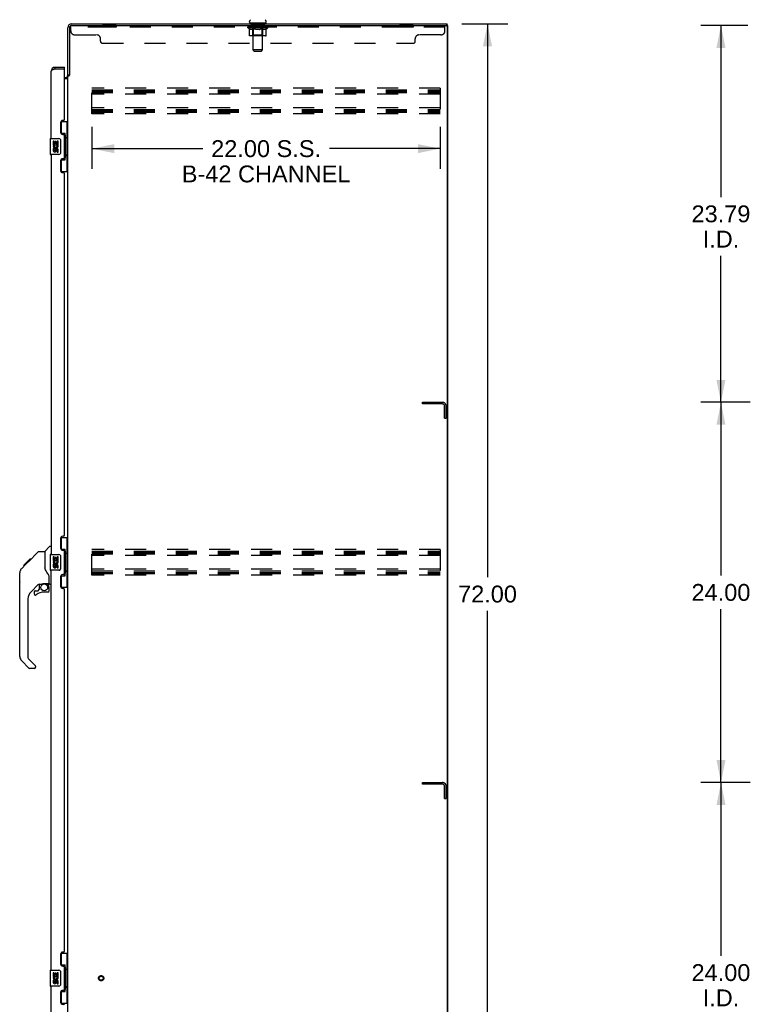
# Model space of a CAD drawing. Header units: inches. Extents: x 0 to 241, y 0 to 156.
# Tile 18 of 21: x 120 to 166, y 52 to 114. Entities that reach past the tile are written whole.
import ezdxf

# ---------------------------------------------------------------- set-up
doc = ezdxf.new("R2010")
doc.units = ezdxf.units.IN
doc.header["$LTSCALE"] = 13.26
doc.header["$MEASUREMENT"] = 0
doc.linetypes.add('HIDDEN', pattern=[0.2, 0.1, -0.1])
doc.layers.get('0').update_dxf_attribs({"linetype": 'CONTINUOUS'})
for name, color, linetype in [('02___PRT_ALL_AXES', 7, 'CONTINUOUS'), ('DEFAULT_2', 8, 'HIDDEN'), ('DIMENSIONS', 7, 'CONTINUOUS')]:
    doc.layers.add(name, color=color, linetype=linetype)
doc.styles.get("Standard").update_dxf_attribs({"font": 'arial.ttf'})
doc.dimstyles.new('DIMSTYLE_1', dxfattribs={"dimtxt": 1.063636, "dimasz": 1.418182, "dimexe": 0.09, "dimexo": 0.07, "dimgap": 0.0375, "dimtad": 0, "dimtih": 1, "dimtoh": 1, "dimzin": 4, "dimdsep": 46, "dimtxsty": 'Standard', "dimblk": '_FILLED', "dimblk1": '_FILLED', "dimblk2": '_FILLED', "dimcen": 0.09, "dimazin": 1, "dimtfac": 1, "dimtdec": 3, "dimtofl": 0, "dimtmove": 0, "dimatfit": 3, "dimldrblk": '_FILLED', "dimfxl": 1, "dimtolj": 1, "dimtzin": 4, "dimarcsym": 0})

# ---------------------------------------------------------------- blocks, each defined once
blk = doc.blocks.new('_FILLED')
at = {"color": 0, "linetype": 'ByBlock'}
blk.add_solid([(0, 0), (-1, 0.2), (-1, -0.2)], dxfattribs=at)
blk = doc.blocks.new('*D2')
at = {"layer": 'DIMENSIONS', "color": 2, "linetype": 'Continuous'}
for p, q in [((147.774, 113.982), (150.671, 113.982)), ((149.395, 113.982), (149.395, 79.045)), ((149.395, 41.982), (149.395, 76.918)), ((147.774, 41.982), (150.671, 41.982))]:
    blk.add_line(p, q, dxfattribs=at)
at = {"layer": 'DIMENSIONS', "color": 2, "linetype": 'Continuous', "xscale": 1.4181818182, "yscale": 1.4181818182, "zscale": 1.4181818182}
for p, rotation in [((149.395, 113.982), 90), ((149.395, 41.982), 270)]:
    blk.add_blockref('_FILLED', p, dxfattribs=dict(at, rotation=rotation))
at = {"layer": 'DIMENSIONS', "color": 2, "linetype": 'Continuous', "insert": (149.395, 78.514), "char_height": 1.0636, "width": 3.7168, "attachment_point": 2, "line_spacing_factor": 0.9}
blk.add_mtext('72.00', dxfattribs=at)
blk = doc.blocks.new('*D3')
at = {"layer": 'DIMENSIONS', "color": 2, "linetype": 'Continuous'}
for p, q in [((124.416, 107.482), (124.416, 104.822)), ((146.416, 107.482), (146.416, 104.822)), ((124.416, 106.098), (131.421, 106.098)), ((146.416, 106.098), (139.412, 106.098))]:
    blk.add_line(p, q, dxfattribs=at)
at = {"layer": 'DIMENSIONS', "color": 2, "linetype": 'Continuous', "xscale": 1.4181818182, "yscale": 1.4181818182, "zscale": 1.4181818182, "rotation": 180}
blk.add_blockref('_FILLED', (124.416, 106.098), dxfattribs=at)
at = {"layer": 'DIMENSIONS', "color": 2, "linetype": 'Continuous', "xscale": 1.4181818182, "yscale": 1.4181818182, "zscale": 1.4181818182}
blk.add_blockref('_FILLED', (146.416, 106.098), dxfattribs=at)
at = {"layer": 'DIMENSIONS', "color": 2, "linetype": 'Continuous', "insert": (135.416, 106.63), "char_height": 1.06364, "width": 10.63636, "attachment_point": 2, "line_spacing_factor": 0.9}
blk.add_mtext('22.00 S.S.\\PB-42 CHANNEL', dxfattribs=at)
blk = doc.blocks.new('*D8')
at = {"layer": 'DIMENSIONS', "color": 2, "linetype": 'Continuous'}
for p, q in [((165.982, 66.086), (162.859, 66.086)), ((164.136, 66.086), (164.136, 55.149)), ((164.136, 42.086), (164.136, 51.427)), ((165.836, 42.086), (162.859, 42.086))]:
    blk.add_line(p, q, dxfattribs=at)
at = {"layer": 'DIMENSIONS', "color": 2, "linetype": 'Continuous', "xscale": 1.4181818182, "yscale": 1.4181818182, "zscale": 1.4181818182}
for p, rotation in [((164.136, 66.086), 90), ((164.136, 42.086), 270)]:
    blk.add_blockref('_FILLED', p, dxfattribs=dict(at, rotation=rotation))
at = {"layer": 'DIMENSIONS', "color": 2, "linetype": 'Continuous', "insert": (164.136, 54.618), "char_height": 1.0636, "width": 3.7168, "attachment_point": 2, "line_spacing_factor": 0.9}
blk.add_mtext('24.00\\PI.D.', dxfattribs=at)
blk = doc.blocks.new('*D9')
at = {"layer": 'DIMENSIONS', "color": 2, "linetype": 'Continuous'}
for p, q in [((165.982, 90.086), (162.859, 90.086)), ((164.136, 90.086), (164.136, 79.149)), ((164.136, 66.086), (164.136, 77.022)), ((165.982, 66.086), (162.859, 66.086))]:
    blk.add_line(p, q, dxfattribs=at)
at = {"layer": 'DIMENSIONS', "color": 2, "linetype": 'Continuous', "xscale": 1.4181818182, "yscale": 1.4181818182, "zscale": 1.4181818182}
for p, rotation in [((164.136, 90.086), 90), ((164.136, 66.086), 270)]:
    blk.add_blockref('_FILLED', p, dxfattribs=dict(at, rotation=rotation))
at = {"layer": 'DIMENSIONS', "color": 2, "linetype": 'Continuous', "insert": (164.136, 78.618), "char_height": 1.0636, "width": 3.7168, "attachment_point": 2, "line_spacing_factor": 0.9}
blk.add_mtext('24.00', dxfattribs=at)
blk = doc.blocks.new('*D22')
at = {"color": 2, "linetype": 'Continuous'}
for p, q in [((165.836, 113.878), (162.859, 113.878)), ((164.136, 113.878), (164.136, 103.045)), ((164.136, 90.086), (164.136, 99.323)), ((165.982, 90.086), (162.859, 90.086))]:
    blk.add_line(p, q, dxfattribs=at)
at = {"color": 2, "linetype": 'Continuous', "xscale": 1.4181818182, "yscale": 1.4181818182, "zscale": 1.4181818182}
for p, rotation in [((164.136, 113.878), 90), ((164.136, 90.086), 270)]:
    blk.add_blockref('_FILLED', p, dxfattribs=dict(at, rotation=rotation))
at = {"color": 2, "linetype": 'Continuous', "insert": (164.136, 102.514), "char_height": 1.0636, "width": 3.7168, "attachment_point": 2, "line_spacing_factor": 0.9}
blk.add_mtext('23.79\\PI.D.', dxfattribs=at)

msp = doc.modelspace()

# ---------------------------------------------------------------- linework, layer by layer
at = {"color": 3, "linetype": 'Continuous'}
for p, q in [((123.142, 113.982), (146.843, 113.982)), ((123.142, 113.878), (146.781, 113.878)), ((146.843, 113.815), (146.843, 42.148)), ((122.895, 110.728), (122.895, 113.735)), ((122.999, 113.735), (122.999, 110.73)), ((121.837, 106.732), (121.837, 110.985)), ((121.984, 111.09), (121.973, 111.086)), ((122.001, 111.097), (121.984, 111.09)), ((122.012, 111.101), (122.001, 111.097)), ((122.024, 111.106), (122.012, 111.101)), ((122.042, 111.112), (122.024, 111.106)), ((122.072, 111.123), (122.042, 111.112)), ((122.084, 111.128), (122.072, 111.123)), ((122.084, 111.232), (122.691, 111.232)), ((122.084, 111.128), (122.671, 111.128)), ((122.691, 107.939), (122.691, 111.108)), ((122.895, 49.274), (122.895, 110.689)), ((122.895, 110.689), (122.97, 110.689)), ((122.691, 110.586), (122.753, 110.586)), ((122.691, 110.534), (122.855, 110.534)), ((122.441, 107.749), (122.441, 107.129)), ((122.631, 107.879), (122.571, 107.879)), ((122.571, 106.999), (122.631, 106.999)), ((122.691, 105.524), (122.691, 106.939)), ((121.837, 105.732), (121.837, 80.482)), ((122.441, 105.334), (122.441, 104.714)), ((122.631, 105.464), (122.571, 105.464)), ((122.571, 104.584), (122.631, 104.584)), ((122.691, 81.689), (122.691, 104.524)), ((122.441, 81.499), (122.441, 80.879)), ((122.631, 81.629), (122.571, 81.629)), ((122.571, 80.749), (122.631, 80.749)), ((122.691, 79.274), (122.691, 80.689)), ((121.837, 54.232), (121.837, 79.482)), ((122.441, 79.084), (122.441, 78.464)), ((122.631, 79.214), (122.571, 79.214)), ((122.571, 78.334), (122.631, 78.334)), ((122.691, 55.439), (122.691, 78.274)), ((122.631, 55.379), (122.571, 55.379)), ((122.441, 55.249), (122.441, 54.629)), ((122.571, 54.499), (122.631, 54.499)), ((122.691, 53.024), (122.691, 54.439)), ((121.837, 48.978), (121.837, 53.232)), ((122.441, 52.834), (122.441, 52.214)), ((122.631, 52.964), (122.571, 52.964)), ((122.571, 52.084), (122.631, 52.084))]:
    msp.add_line(p, q, dxfattribs=at)
at = {"color": 7, "linetype": 'Continuous'}
for p, q in [((134.372, 114.081), (134.372, 114.12)), ((134.395, 114.012), (134.395, 113.982)), ((135.395, 114.012), (134.395, 114.012)), ((135.395, 114.012), (135.395, 113.982)), ((135.418, 114.081), (135.418, 114.12)), ((146.895, 113.878), (146.781, 113.878)), ((146.843, 113.878), (146.843, 113.982)), ((146.895, 42.086), (146.895, 113.878)), ((122.084, 111.232), (122.084, 111.128)), ((122.691, 111.128), (122.671, 111.128)), ((122.691, 111.128), (122.691, 111.232)), ((122.999, 110.741), (122.895, 110.741)), ((122.455, 107.807), (122.895, 107.807)), ((122.491, 107.027), (122.491, 107.807)), ((122.856, 106.782), (122.856, 107.807)), ((122.491, 107.072), (122.718, 107.072)), ((122.718, 105.392), (122.718, 107.072)), ((121.777, 106.717), (121.777, 105.747)), ((121.792, 106.732), (122.332, 106.732)), ((122.432, 106.632), (122.432, 105.832)), ((122.755, 106.833), (122.755, 106.812)), ((122.755, 106.782), (122.755, 105.682)), ((122.878, 106.782), (122.755, 106.782)), ((122.878, 105.682), (122.878, 106.782)), ((122.332, 105.732), (121.792, 105.732)), ((122.878, 105.682), (122.755, 105.682)), ((122.856, 104.657), (122.856, 105.682)), ((122.491, 104.657), (122.491, 105.437)), ((122.491, 105.392), (122.718, 105.392)), ((122.755, 105.652), (122.755, 105.631)), ((122.455, 104.657), (122.895, 104.657)), ((122.455, 81.557), (122.895, 81.557)), ((122.491, 80.777), (122.491, 81.557)), ((122.856, 80.532), (122.856, 81.557)), ((121.449, 80.677), (121.747, 80.974)), ((121.837, 80.986), (121.775, 80.986)), ((122.491, 80.822), (122.718, 80.822)), ((122.718, 79.142), (122.718, 80.822)), ((120.094, 79.782), (120.503, 80.191)), ((120.403, 80.024), (121.027, 80.648)), ((120.57, 80.191), (120.503, 80.191)), ((120.504, 80.191), (120.506, 80.193)), ((120.504, 80.192), (120.571, 80.192)), ((120.506, 80.193), (120.572, 80.193)), ((121.082, 80.671), (121.444, 80.671)), ((121.444, 80.671), (121.444, 79.566)), ((121.777, 80.467), (121.777, 79.497)), ((121.792, 80.482), (122.332, 80.482)), ((122.432, 80.382), (122.432, 79.582)), ((122.755, 80.583), (122.755, 80.562)), ((122.755, 80.532), (122.755, 79.432)), ((122.878, 80.532), (122.755, 80.532)), ((122.878, 79.432), (122.878, 80.532)), ((119.984, 79.604), (120.262, 79.883)), ((120.09, 79.778), (120.093, 79.781)), ((120.09, 79.778), (120.157, 79.778)), ((120.093, 79.781), (120.16, 79.781)), ((120.161, 79.782), (120.094, 79.782)), ((120.242, 79.863), (120.175, 79.863)), ((120.262, 79.883), (120.395, 80.016)), ((120.328, 79.949), (120.262, 79.949)), ((120.289, 79.909), (120.262, 79.883)), ((120.411, 80.032), (120.344, 80.032)), ((120.403, 80.024), (120.367, 79.988)), ((120.487, 80.108), (120.42, 80.108)), ((121.464, 79.574), (121.444, 79.629)), ((121.493, 79.506), (121.464, 79.574)), ((119.857, 78.744), (119.857, 79.331)), ((119.869, 74.043), (119.869, 79.327)), ((121.719, 78.643), (121.719, 79.05)), ((122.332, 79.482), (121.792, 79.482)), ((122.491, 78.407), (122.491, 79.187)), ((122.491, 79.142), (122.718, 79.142)), ((122.878, 79.432), (122.755, 79.432)), ((122.755, 79.402), (122.755, 79.381)), ((122.856, 78.407), (122.856, 79.432)), ((121.055, 78.609), (120.554, 78.108)), ((121.089, 78.599), (121.089, 78.272)), ((121.131, 78.604), (121.219, 78.604)), ((121.397, 78.645), (121.404, 78.645)), ((121.404, 78.645), (121.699, 78.645)), ((121.582, 78.645), (121.662, 78.565)), ((121.654, 78.558), (121.647, 78.552)), ((121.699, 78.426), (121.719, 78.426)), ((121.719, 78.189), (121.719, 78.426)), ((121.759, 78.604), (121.837, 78.604)), ((122.455, 78.407), (122.895, 78.407)), ((120.774, 78.11), (120.774, 77.991)), ((120.853, 78.189), (121.006, 78.189)), ((121.014, 78.192), (121.086, 78.264)), ((121.64, 78.11), (121.404, 78.11)), ((120.381, 77.69), (120.381, 73.957)), ((120.436, 73.312), (119.984, 73.764)), ((120.404, 73.901), (120.839, 73.466)), ((120.853, 73.432), (120.853, 73.368)), ((120.774, 73.289), (120.492, 73.289)), ((122.455, 55.307), (122.895, 55.307)), ((122.491, 54.527), (122.491, 55.307)), ((122.856, 54.282), (122.856, 55.307)), ((121.777, 54.217), (121.777, 53.247)), ((121.792, 54.232), (122.332, 54.232)), ((122.432, 54.132), (122.432, 53.332)), ((122.491, 54.572), (122.718, 54.572)), ((122.718, 52.892), (122.718, 54.572)), ((122.755, 54.333), (122.755, 54.312)), ((122.878, 54.282), (122.755, 54.282)), ((122.755, 54.282), (122.755, 53.182)), ((122.878, 53.182), (122.878, 54.282)), ((122.332, 53.232), (121.792, 53.232)), ((122.491, 52.157), (122.491, 52.937)), ((122.491, 52.892), (122.718, 52.892)), ((122.878, 53.182), (122.755, 53.182)), ((122.755, 53.152), (122.755, 53.131)), ((122.856, 52.157), (122.856, 53.182)), ((122.455, 52.157), (122.895, 52.157))]:
    msp.add_line(p, q, dxfattribs=at)
at = {"color": 3, "linetype": 'Continuous'}
for points in [[(121.973, 111.086), (121.968, 111.083), (121.962, 111.081), (121.957, 111.079), (121.952, 111.077), (121.947, 111.074), (121.942, 111.072), (121.937, 111.07), (121.932, 111.068), (121.927, 111.066), (121.923, 111.063), (121.918, 111.061), (121.914, 111.059), (121.909, 111.057), (121.905, 111.054), (121.901, 111.052), (121.897, 111.05), (121.893, 111.048), (121.889, 111.045), (121.886, 111.043), (121.882, 111.041), (121.879, 111.039), (121.876, 111.037), (121.872, 111.034), (121.869, 111.032), (121.866, 111.03), (121.864, 111.028), (121.861, 111.025), (121.858, 111.023), (121.856, 111.021), (121.854, 111.019), (121.852, 111.017), (121.85, 111.014), (121.848, 111.012), (121.846, 111.01), (121.845, 111.008), (121.843, 111.005), (121.842, 111.003), (121.841, 111.001), (121.84, 110.999), (121.839, 110.996), (121.838, 110.994), (121.838, 110.992), (121.838, 110.99), (121.837, 110.988), (121.837, 110.985)], [(122.97, 110.689), (122.972, 110.691), (122.974, 110.692), (122.975, 110.694), (122.977, 110.696), (122.978, 110.697), (122.98, 110.698), (122.981, 110.7), (122.982, 110.701), (122.983, 110.703), (122.984, 110.704), (122.984, 110.705), (122.985, 110.707), (122.986, 110.708)], [(122.986, 110.708), (122.988, 110.712), (122.989, 110.714), (122.99, 110.715), (122.991, 110.717), (122.992, 110.719), (122.993, 110.721), (122.994, 110.722), (122.995, 110.724), (122.996, 110.726), (122.998, 110.728), (122.999, 110.73)], [(122.855, 110.534), (122.855, 110.536), (122.855, 110.538), (122.856, 110.54), (122.856, 110.541), (122.857, 110.543), (122.858, 110.545), (122.859, 110.546), (122.861, 110.548), (122.862, 110.549), (122.864, 110.551), (122.866, 110.552), (122.868, 110.553), (122.87, 110.555), (122.872, 110.556), (122.875, 110.557)], [(122.875, 110.557), (122.879, 110.559), (122.882, 110.561), (122.884, 110.562), (122.886, 110.563), (122.889, 110.564), (122.89, 110.566), (122.892, 110.567), (122.893, 110.569), (122.894, 110.57), (122.895, 110.572), (122.895, 110.573), (122.895, 110.575)]]:
    msp.add_lwpolyline(points, dxfattribs=at)
at = {"color": 7, "linetype": 'Continuous'}
for points in [[(122.682, 106.971), (122.685, 106.974), (122.69, 106.983), (122.695, 106.991), (122.699, 106.998), (122.703, 107.005), (122.706, 107.011), (122.709, 107.017), (122.712, 107.023), (122.714, 107.028), (122.715, 107.033), (122.717, 107.037), (122.718, 107.041), (122.718, 107.045), (122.718, 107.048)], [(122.426, 106.668), (122.428, 106.662), (122.429, 106.656), (122.43, 106.651), (122.431, 106.644), (122.432, 106.638), (122.432, 106.632)], [(122.432, 105.832), (122.432, 105.826), (122.431, 105.819), (122.43, 105.813), (122.429, 105.807), (122.428, 105.801), (122.426, 105.796)], [(122.718, 105.416), (122.718, 105.419), (122.718, 105.423), (122.717, 105.427), (122.715, 105.431), (122.714, 105.436), (122.712, 105.441), (122.709, 105.446), (122.706, 105.452), (122.703, 105.459), (122.699, 105.466), (122.695, 105.473), (122.69, 105.481), (122.685, 105.489), (122.682, 105.493)], [(121.027, 80.648), (121.034, 80.655), (121.043, 80.66), (121.052, 80.665), (121.062, 80.668), (121.072, 80.67), (121.082, 80.671)], [(122.426, 80.418), (122.428, 80.412), (122.429, 80.406), (122.43, 80.401), (122.431, 80.394), (122.432, 80.388), (122.432, 80.382)], [(122.682, 80.721), (122.685, 80.724), (122.69, 80.733), (122.695, 80.741), (122.699, 80.748), (122.703, 80.755), (122.706, 80.761), (122.709, 80.767), (122.712, 80.773), (122.714, 80.778), (122.715, 80.783), (122.717, 80.787), (122.718, 80.791), (122.718, 80.795), (122.718, 80.798)], [(119.984, 79.604), (119.965, 79.584), (119.939, 79.551), (119.917, 79.515), (119.899, 79.478), (119.885, 79.438), (119.875, 79.398), (119.87, 79.356), (119.869, 79.327)], [(120.367, 79.988), (120.345, 79.966), (120.323, 79.944), (120.289, 79.909)], [(122.432, 79.582), (122.432, 79.576), (122.431, 79.569), (122.43, 79.563), (122.429, 79.557), (122.428, 79.551), (122.426, 79.546)], [(121.666, 79.221), (121.617, 79.291), (121.568, 79.368), (121.528, 79.439), (121.493, 79.506)], [(121.719, 79.05), (121.718, 79.074), (121.713, 79.109), (121.705, 79.143), (121.692, 79.175), (121.677, 79.204), (121.666, 79.221)], [(122.718, 79.166), (122.718, 79.169), (122.718, 79.173), (122.717, 79.177), (122.715, 79.181), (122.714, 79.186), (122.712, 79.191), (122.709, 79.196), (122.706, 79.202), (122.703, 79.209), (122.699, 79.216), (122.695, 79.223), (122.69, 79.231), (122.685, 79.239), (122.682, 79.243)], [(121.219, 78.604), (121.228, 78.605), (121.236, 78.607), (121.246, 78.61), (121.258, 78.614), (121.271, 78.618), (121.286, 78.624), (121.302, 78.629), (121.32, 78.634), (121.339, 78.638), (121.358, 78.642), (121.378, 78.644), (121.397, 78.645)], [(121.699, 78.426), (121.699, 78.44), (121.697, 78.454), (121.694, 78.468), (121.69, 78.481), (121.686, 78.494), (121.68, 78.507), (121.673, 78.519), (121.665, 78.53), (121.657, 78.541), (121.647, 78.552)], [(121.662, 78.565), (121.661, 78.565), (121.661, 78.565), (121.66, 78.564), (121.659, 78.563), (121.657, 78.562), (121.654, 78.558)], [(122.426, 54.168), (122.428, 54.162), (122.429, 54.156), (122.43, 54.151), (122.431, 54.144), (122.432, 54.138), (122.432, 54.132)], [(122.682, 54.471), (122.685, 54.474), (122.69, 54.483), (122.695, 54.491), (122.699, 54.498), (122.703, 54.505), (122.706, 54.511), (122.709, 54.517), (122.712, 54.523), (122.714, 54.528), (122.715, 54.533), (122.717, 54.537), (122.718, 54.541), (122.718, 54.545), (122.718, 54.548)], [(122.432, 53.332), (122.432, 53.326), (122.431, 53.319), (122.43, 53.313), (122.429, 53.307), (122.428, 53.301), (122.426, 53.296)], [(122.718, 52.916), (122.718, 52.919), (122.718, 52.923), (122.717, 52.927), (122.715, 52.931), (122.714, 52.936), (122.712, 52.941), (122.709, 52.946), (122.706, 52.952), (122.703, 52.959), (122.699, 52.966), (122.695, 52.973), (122.69, 52.981), (122.685, 52.989), (122.682, 52.993)]]:
    msp.add_lwpolyline(points, dxfattribs=at)
msp.add_circle((121.404, 78.405), 0.217, dxfattribs=at)
at = {"color": 3, "linetype": 'Continuous'}
for centre, radius, start, end in [((123.142, 113.735), 0.246, 90, 180), ((123.142, 113.735), 0.143, 90, 180), ((146.781, 113.815), 0.0625, 0, 90), ((122.084, 110.985), 0.246, 90, 180), ((122.671, 111.108), 0.02, 0, 90), ((122.753, 110.728), 0.142, 270, 360), ((122.571, 107.749), 0.13, 90, 180), ((122.631, 107.939), 0.06, 270, 360), ((122.571, 107.129), 0.13, 180, 270), ((122.631, 106.939), 0.06, 0, 90), ((122.571, 105.334), 0.13, 90, 180), ((122.631, 105.524), 0.06, 270, 360), ((122.571, 104.714), 0.13, 180, 270), ((122.631, 104.524), 0.06, 0, 90), ((122.571, 81.499), 0.13, 90, 180), ((122.631, 81.689), 0.06, 270, 360), ((122.571, 80.879), 0.13, 180, 270), ((122.631, 80.689), 0.06, 0, 90), ((122.571, 79.084), 0.13, 90, 180), ((122.631, 79.274), 0.06, 270, 360), ((122.571, 78.464), 0.13, 180, 270), ((122.631, 78.274), 0.06, 0, 90), ((122.571, 55.249), 0.13, 90, 180), ((122.631, 55.439), 0.06, 270, 360), ((122.571, 54.629), 0.13, 180, 270), ((122.631, 54.439), 0.06, 0, 90), ((122.571, 52.834), 0.13, 90, 180), ((122.631, 53.024), 0.06, 270, 360), ((122.571, 52.214), 0.13, 180, 270), ((122.631, 52.024), 0.06, 0, 90)]:
    msp.add_arc(centre, radius, start, end, dxfattribs=at)
at = {"color": 7, "linetype": 'Continuous'}
for centre, radius, start, end in [((134.516, 114.12), 0.144, 124.66265, 180), ((134.441, 114.081), 0.069, 180, 270), ((135.349, 114.081), 0.069, 270, 360), ((135.275, 114.12), 0.144, 0, 55.33735), ((122.084, 110.985), 0.142, 90, 131.36328), ((122.001, 110.842), 0.26, 87.37967, 90), ((121.792, 106.717), 0.015, 90, 180), ((122.332, 106.632), 0.1, 21.20502, 90), ((121.792, 105.747), 0.015, 180, 270), ((122.332, 105.832), 0.1, 270, 338.79459), ((121.775, 80.946), 0.0394, 90, 135), ((121.463, 80.663), 0.0197, 135, 180), ((121.792, 80.467), 0.015, 90, 180), ((122.332, 80.382), 0.1, 21.20502, 90), ((119.877, 79.331), 0.0197, 110.96309, 180), ((121.792, 79.497), 0.015, 180, 270), ((122.332, 79.582), 0.1, 270, 338.79459), ((119.877, 78.744), 0.0197, 180, 246.39296), ((121.131, 78.407), 0.197, 90, 127.44051), ((121.522, 78.426), 0.197, 0, 45), ((121.699, 78.665), 0.0197, 270, 360), ((121.759, 78.643), 0.0394, 180, 270), ((120.971, 77.69), 0.591, 135, 180), ((120.853, 78.11), 0.0787, 90, 180), ((120.853, 77.991), 0.0787, 180, 309.5212), ((121.404, 77.323), 0.787, 90, 129.5212), ((121.006, 78.2), 0.0118, 270, 315), ((121.077, 78.272), 0.0118, 315, 360), ((121.64, 78.189), 0.0787, 270, 360), ((120.262, 74.043), 0.394, 180, 225), ((120.459, 73.957), 0.0787, 180, 225), ((120.774, 73.368), 0.0787, 270, 360), ((120.806, 73.432), 0.0472, 0, 45), ((120.492, 73.368), 0.0787, 225, 270), ((121.792, 54.217), 0.015, 90, 180), ((122.332, 54.132), 0.1, 21.20502, 90), ((121.792, 53.247), 0.015, 180, 270), ((122.332, 53.332), 0.1, 270, 338.79459)]:
    msp.add_arc(centre, radius, start, end, dxfattribs=at)
for centre, start_param, end_param in [((122.651, 106.822), -1.51401, -0.699287), ((122.651, 106.822), -2.442306, -1.627583), ((122.651, 105.641), -1.51401, -0.699287), ((122.651, 105.641), -2.442306, -1.627583), ((122.651, 80.572), -1.51401, -0.699287), ((122.651, 80.572), -2.442306, -1.627583), ((122.651, 79.391), -1.51401, -0.699287), ((122.651, 79.391), -2.442306, -1.627583), ((122.651, 54.322), -1.51401, -0.699287), ((122.651, 54.322), -2.442306, -1.627583), ((122.651, 53.141), -1.51401, -0.699287), ((122.651, 53.141), -2.442306, -1.627583)]:
    msp.add_ellipse(centre, major_axis=(0, 0.18), ratio=0.579493, start_param=start_param, end_param=end_param, dxfattribs=at)
at = {"layer": '02___PRT_ALL_AXES', "color": 8, "linetype": 'HIDDEN'}
for p, q in [((125.083, 113.878), (125.083, 113.774)), ((125.958, 113.878), (125.083, 113.878)), ((125.958, 113.774), (125.083, 113.774)), ((125.958, 113.878), (125.958, 113.774)), ((134.458, 113.774), (134.458, 113.878)), ((135.333, 113.878), (134.458, 113.878)), ((135.333, 113.774), (134.458, 113.774)), ((135.333, 113.774), (135.333, 113.878)), ((143.833, 113.878), (143.833, 113.774)), ((144.708, 113.878), (143.833, 113.878)), ((144.708, 113.774), (143.833, 113.774)), ((144.708, 113.878), (144.708, 113.774))]:
    msp.add_line(p, q, dxfattribs=at)
at = {"layer": '02___PRT_ALL_AXES', "color": 7, "linetype": 'Continuous'}
for p, q in [((121.98, 106.578), (121.98, 106.347)), ((122.043, 106.578), (121.98, 106.578)), ((121.98, 106.347), (122.242, 106.347)), ((122.051, 106.311), (121.993, 106.336)), ((122.043, 106.41), (122.043, 106.578)), ((122.106, 106.41), (122.043, 106.41)), ((122.106, 106.546), (122.106, 106.41)), ((122.167, 106.546), (122.106, 106.546)), ((122.167, 106.41), (122.167, 106.546)), ((122.232, 106.41), (122.167, 106.41)), ((122.242, 106.347), (122.215, 106.328)), ((122.232, 106.578), (122.232, 106.41)), ((122.295, 106.578), (122.232, 106.578)), ((122.276, 106.347), (122.295, 106.347)), ((122.295, 106.347), (122.295, 106.578)), ((121.98, 106.117), (121.98, 105.98)), ((122.043, 106.117), (121.98, 106.117)), ((122.043, 105.98), (122.043, 106.117)), ((122.106, 106.022), (122.106, 105.98)), ((122.167, 105.96), (122.167, 106.029)), ((122.232, 106.022), (122.232, 105.886)), ((122.232, 105.886), (122.295, 105.886)), ((122.295, 105.886), (122.295, 106.022)), ((121.98, 80.328), (121.98, 80.097)), ((122.043, 80.328), (121.98, 80.328)), ((122.043, 80.16), (122.043, 80.328)), ((122.106, 80.296), (122.106, 80.16)), ((122.167, 80.296), (122.106, 80.296)), ((122.167, 80.16), (122.167, 80.296)), ((122.232, 80.328), (122.232, 80.16)), ((122.295, 80.328), (122.232, 80.328)), ((122.295, 80.097), (122.295, 80.328)), ((121.98, 80.097), (122.242, 80.097)), ((121.98, 79.867), (121.98, 79.73)), ((122.043, 79.867), (121.98, 79.867)), ((122.051, 80.061), (121.993, 80.086)), ((122.106, 80.16), (122.043, 80.16)), ((122.043, 79.73), (122.043, 79.867)), ((122.106, 79.772), (122.106, 79.73)), ((122.232, 80.16), (122.167, 80.16)), ((122.167, 79.71), (122.167, 79.779)), ((122.242, 80.097), (122.215, 80.078)), ((122.232, 79.772), (122.232, 79.636)), ((122.232, 79.636), (122.295, 79.636)), ((122.276, 80.097), (122.295, 80.097)), ((122.295, 79.636), (122.295, 79.772)), ((122.043, 54.078), (121.98, 54.078)), ((121.98, 54.078), (121.98, 53.847)), ((122.043, 53.91), (122.043, 54.078)), ((122.295, 54.078), (122.232, 54.078)), ((122.232, 54.078), (122.232, 53.91)), ((122.295, 53.847), (122.295, 54.078)), ((121.98, 53.847), (122.242, 53.847)), ((122.043, 53.617), (121.98, 53.617)), ((121.98, 53.617), (121.98, 53.48)), ((122.051, 53.811), (121.993, 53.836)), ((122.106, 53.91), (122.043, 53.91)), ((122.043, 53.48), (122.043, 53.617)), ((122.167, 54.046), (122.106, 54.046)), ((122.106, 54.046), (122.106, 53.91)), ((122.106, 53.522), (122.106, 53.48)), ((122.167, 53.91), (122.167, 54.046)), ((122.232, 53.91), (122.167, 53.91)), ((122.167, 53.46), (122.167, 53.529)), ((122.242, 53.847), (122.215, 53.828)), ((122.232, 53.522), (122.232, 53.386)), ((122.276, 53.847), (122.295, 53.847)), ((122.295, 53.386), (122.295, 53.522)), ((122.232, 53.386), (122.295, 53.386))]:
    msp.add_line(p, q, dxfattribs=at)
at = {"layer": '02___PRT_ALL_AXES', "color": 8, "linetype": 'HIDDEN'}
msp.add_circle((124.999, 53.732), 0.124, dxfattribs=at)
at = {"layer": '02___PRT_ALL_AXES', "color": 7, "linetype": 'Continuous'}
for centre, radius, start, end in [((122.137, 106.274), 0.157, 156.59665, 341.87913), ((122.137, 106.274), 0.0943, 156.59665, 35.11217), ((122.137, 106.274), 0.157, 25.73705, 27.8532), ((122.141, 106.274), 0.154, 341.41988, 26.19629), ((122.075, 105.98), 0.0943, 180, 248.67039), ((122.075, 105.98), 0.0943, 248.69989, 347.43379), ((122.075, 105.98), 0.0314, 180, 0.04847), ((122.2, 106.022), 0.0943, 0, 180), ((122.201, 106.018), 0.0362, 83.42855, 161.76278), ((122.2, 106.022), 0.0314, 0, 81.22946), ((122.137, 80.024), 0.157, 156.59665, 341.87913), ((122.075, 79.73), 0.0943, 180, 248.67039), ((122.075, 79.73), 0.0943, 248.69989, 347.43379), ((122.137, 80.024), 0.0943, 156.59665, 35.11217), ((122.075, 79.73), 0.0314, 180, 0.04847), ((122.2, 79.772), 0.0943, 0, 180), ((122.201, 79.768), 0.0362, 83.42855, 161.76278), ((122.2, 79.772), 0.0314, 0, 81.22946), ((122.137, 80.024), 0.157, 25.73705, 27.8532), ((122.141, 80.024), 0.154, 341.41988, 26.19629), ((122.137, 53.774), 0.157, 156.59665, 341.87913), ((122.075, 53.48), 0.0943, 180, 248.67039), ((122.075, 53.48), 0.0943, 248.69989, 347.43379), ((122.137, 53.774), 0.0943, 156.59665, 35.11217), ((122.075, 53.48), 0.0314, 180, 0.04847), ((122.2, 53.522), 0.0943, 0, 180), ((122.201, 53.518), 0.0362, 83.42855, 161.76278), ((122.2, 53.522), 0.0314, 0, 81.22946), ((122.137, 53.774), 0.157, 25.73705, 27.8532), ((122.141, 53.774), 0.154, 341.41988, 26.19629)]:
    msp.add_arc(centre, radius, start, end, dxfattribs=at)
at = {"layer": 'DEFAULT_2', "color": 8, "linetype": 'HIDDEN'}
for p, q in [((123.083, 113.533), (123.083, 113.878)), ((123.142, 113.878), (123.083, 113.878)), ((146.708, 113.774), (123.083, 113.774)), ((134.262, 113.735), (134.262, 113.775)), ((134.262, 113.775), (134.568, 113.775)), ((134.263, 113.775), (134.263, 113.78)), ((134.383, 113.778), (134.263, 113.78)), ((134.272, 113.775), (134.272, 113.782)), ((134.28, 113.772), (134.28, 113.775)), ((134.28, 113.772), (135.51, 113.772)), ((134.289, 113.772), (134.289, 113.775)), ((134.29, 113.772), (134.29, 113.775)), ((134.3, 113.775), (134.3, 113.782)), ((134.316, 113.772), (134.316, 113.775)), ((134.318, 113.772), (134.318, 113.775)), ((134.347, 113.775), (134.347, 113.782)), ((134.361, 113.772), (134.361, 113.775)), ((134.364, 113.772), (134.364, 113.775)), ((134.383, 113.775), (134.383, 113.778)), ((134.41, 113.775), (134.41, 113.782)), ((134.412, 113.772), (134.412, 113.775)), ((134.412, 113.772), (134.412, 113.775)), ((134.415, 113.772), (134.415, 113.775)), ((134.422, 113.772), (134.422, 113.775)), ((134.422, 113.772), (134.422, 113.775)), ((134.426, 113.772), (134.426, 113.775)), ((134.429, 113.772), (134.429, 113.776)), ((134.434, 113.772), (134.434, 113.775)), ((134.448, 113.772), (134.448, 113.775)), ((134.466, 113.772), (134.466, 113.778)), ((134.466, 113.772), (134.466, 113.775)), ((134.487, 113.772), (134.487, 113.775)), ((134.487, 113.772), (134.487, 113.775)), ((134.488, 113.775), (134.488, 113.782)), ((134.498, 113.772), (134.498, 113.775)), ((134.502, 113.772), (134.502, 113.775)), ((134.511, 113.772), (134.511, 113.775)), ((134.523, 113.772), (134.523, 113.779)), ((134.538, 113.772), (134.538, 113.775)), ((134.541, 113.772), (134.541, 113.775)), ((134.568, 113.772), (134.568, 113.775)), ((134.635, 113.775), (134.573, 113.775)), ((134.579, 113.775), (134.579, 113.782)), ((134.583, 114.012), (134.583, 113.982)), ((134.585, 113.772), (134.585, 113.775)), ((134.59, 113.772), (134.59, 113.775)), ((134.595, 112.331), (134.595, 113.977)), ((134.596, 113.772), (134.596, 113.78)), ((134.6, 113.772), (134.6, 113.775)), ((134.611, 113.772), (134.611, 113.775)), ((134.635, 113.772), (134.635, 113.775)), ((134.71, 113.775), (134.651, 113.775)), ((134.671, 113.772), (134.671, 113.775)), ((134.679, 113.775), (134.679, 113.782)), ((134.682, 113.772), (134.682, 113.775)), ((134.685, 113.772), (134.685, 113.781)), ((134.687, 113.772), (134.687, 113.775)), ((134.695, 113.772), (134.695, 113.775)), ((134.71, 113.772), (134.71, 113.775)), ((134.791, 113.775), (134.736, 113.775)), ((134.749, 113.772), (134.749, 113.775)), ((134.781, 113.775), (134.895, 113.782)), ((134.785, 113.775), (134.785, 113.782)), ((134.786, 113.782), (134.785, 113.782)), ((134.786, 113.775), (134.786, 113.782)), ((134.786, 113.772), (134.786, 113.775)), ((134.79, 113.772), (134.79, 113.775)), ((134.791, 113.772), (134.791, 113.775)), ((134.791, 113.772), (134.791, 113.775)), ((134.874, 113.775), (134.826, 113.775)), ((134.832, 113.772), (134.832, 113.775)), ((134.874, 113.772), (134.874, 113.775)), ((134.893, 113.775), (134.893, 113.775)), ((134.893, 113.772), (134.893, 113.775)), ((134.893, 113.772), (134.893, 113.775)), ((134.895, 113.775), (134.895, 113.782)), ((134.895, 113.782), (135.01, 113.775)), ((134.898, 113.772), (134.898, 113.775)), ((134.898, 113.772), (134.898, 113.775)), ((134.898, 113.775), (134.898, 113.775)), ((134.916, 113.772), (134.916, 113.775)), ((134.916, 113.775), (134.964, 113.775)), ((134.959, 113.772), (134.959, 113.775)), ((134.999, 113.772), (134.999, 113.775)), ((135, 113.772), (135, 113.775)), ((135, 113.775), (135.054, 113.775)), ((135.001, 113.772), (135.001, 113.775)), ((135.005, 113.775), (135.005, 113.782)), ((135.005, 113.775), (135.005, 113.782)), ((135.005, 113.782), (135.005, 113.782)), ((135.005, 113.772), (135.005, 113.775)), ((135.041, 113.772), (135.041, 113.775)), ((135.08, 113.772), (135.08, 113.775)), ((135.08, 113.775), (135.139, 113.775)), ((135.096, 113.772), (135.096, 113.775)), ((135.103, 113.772), (135.103, 113.775)), ((135.106, 113.772), (135.106, 113.781)), ((135.108, 113.772), (135.108, 113.775)), ((135.112, 113.775), (135.112, 113.782)), ((135.119, 113.772), (135.119, 113.775)), ((135.155, 113.772), (135.155, 113.775)), ((135.155, 113.775), (135.217, 113.775)), ((135.179, 113.772), (135.179, 113.775)), ((135.19, 113.772), (135.19, 113.775)), ((135.194, 113.772), (135.194, 113.78)), ((135.195, 112.331), (135.195, 113.977)), ((135.2, 113.772), (135.2, 113.775)), ((135.205, 113.772), (135.205, 113.775)), ((135.208, 114.012), (135.208, 113.982)), ((135.212, 113.775), (135.212, 113.782)), ((135.222, 113.772), (135.222, 113.775)), ((135.222, 113.775), (135.424, 113.775)), ((135.249, 113.772), (135.249, 113.775)), ((135.252, 113.772), (135.252, 113.775)), ((135.268, 113.772), (135.268, 113.779)), ((135.279, 113.772), (135.279, 113.775)), ((135.289, 113.772), (135.289, 113.775)), ((135.293, 113.772), (135.293, 113.775)), ((135.302, 113.775), (135.302, 113.782)), ((135.304, 113.772), (135.304, 113.775)), ((135.304, 113.772), (135.304, 113.775)), ((135.324, 113.772), (135.324, 113.778)), ((135.325, 113.772), (135.325, 113.775)), ((135.343, 113.772), (135.343, 113.775)), ((135.357, 113.772), (135.357, 113.775)), ((135.361, 113.772), (135.361, 113.776)), ((135.365, 113.772), (135.365, 113.775)), ((135.368, 113.772), (135.368, 113.775)), ((135.368, 113.772), (135.368, 113.775)), ((135.375, 113.772), (135.375, 113.775)), ((135.378, 113.772), (135.378, 113.775)), ((135.379, 113.772), (135.379, 113.775)), ((135.38, 113.775), (135.38, 113.782)), ((135.427, 113.772), (135.427, 113.775)), ((135.429, 113.772), (135.429, 113.775)), ((135.444, 113.775), (135.444, 113.782)), ((135.472, 113.772), (135.472, 113.775)), ((135.474, 113.772), (135.474, 113.775)), ((135.49, 113.775), (135.49, 113.782)), ((135.5, 113.772), (135.5, 113.775)), ((135.501, 113.772), (135.501, 113.775)), ((135.51, 113.772), (135.51, 113.775)), ((135.519, 113.775), (135.519, 113.782)), ((135.529, 113.735), (135.529, 113.782)), ((146.708, 113.533), (146.708, 113.878)), ((123.333, 113.283), (124.708, 113.283)), ((134.359, 113.667), (134.262, 113.735)), ((135.529, 113.735), (134.262, 113.735)), ((134.359, 113.261), (134.359, 113.667)), ((134.359, 113.667), (134.374, 113.657)), ((134.389, 113.648), (134.374, 113.657)), ((134.403, 113.64), (134.388, 113.648)), ((135.386, 113.224), (134.402, 113.224)), ((134.418, 113.634), (134.403, 113.641)), ((134.432, 113.628), (134.417, 113.634)), ((134.446, 113.624), (134.432, 113.628)), ((134.54, 113.624), (134.446, 113.624)), ((134.54, 113.624), (134.554, 113.628)), ((134.583, 113.263), (134.543, 113.224)), ((134.568, 113.634), (134.554, 113.628)), ((134.583, 113.64), (134.568, 113.634)), ((134.597, 113.648), (134.582, 113.64)), ((134.583, 113.263), (134.583, 113.732)), ((135.208, 113.263), (134.583, 113.263)), ((134.612, 113.657), (134.597, 113.648)), ((134.626, 113.667), (134.612, 113.657)), ((134.626, 113.261), (134.626, 113.667)), ((134.626, 113.667), (134.656, 113.657)), ((134.684, 113.648), (134.655, 113.657)), ((134.713, 113.641), (134.684, 113.648)), ((134.741, 113.634), (134.712, 113.641)), ((134.769, 113.628), (134.74, 113.634)), ((134.796, 113.624), (134.768, 113.628)), ((134.994, 113.624), (134.796, 113.624)), ((134.994, 113.624), (135.022, 113.628)), ((135.049, 113.634), (135.022, 113.628)), ((135.077, 113.64), (135.049, 113.634)), ((135.105, 113.648), (135.077, 113.64)), ((135.133, 113.656), (135.105, 113.648)), ((135.162, 113.666), (135.133, 113.656)), ((135.14, 113.224), (135.143, 113.224)), ((135.148, 113.226), (135.15, 113.228)), ((135.15, 113.228), (135.153, 113.23)), ((135.162, 113.261), (135.162, 113.666)), ((135.162, 113.666), (135.176, 113.656)), ((135.19, 113.648), (135.176, 113.657)), ((135.203, 113.64), (135.19, 113.648)), ((135.217, 113.634), (135.203, 113.641)), ((135.208, 113.263), (135.208, 113.732)), ((135.208, 113.263), (135.248, 113.224)), ((135.23, 113.628), (135.217, 113.634)), ((135.244, 113.624), (135.23, 113.628)), ((135.348, 113.624), (135.244, 113.624)), ((135.348, 113.624), (135.361, 113.628)), ((135.375, 113.634), (135.361, 113.628)), ((135.388, 113.64), (135.374, 113.634)), ((135.402, 113.648), (135.388, 113.64)), ((135.415, 113.656), (135.401, 113.648)), ((135.429, 113.666), (135.415, 113.656)), ((135.429, 113.666), (135.529, 113.735)), ((135.429, 113.261), (135.429, 113.666)), ((146.458, 113.283), (145.083, 113.283)), ((124.958, 112.878), (124.958, 113.033)), ((125.083, 112.753), (144.708, 112.753)), ((144.833, 112.878), (144.833, 113.033)), ((134.664, 112.262), (134.595, 112.331)), ((135.195, 112.331), (134.595, 112.331)), ((134.664, 112.262), (135.126, 112.262)), ((135.126, 112.262), (135.195, 112.331)), ((124.416, 108.294), (124.416, 109.919)), ((146.416, 109.919), (124.416, 109.919)), ((124.416, 109.815), (146.416, 109.815)), ((124.416, 109.725), (146.416, 109.725)), ((124.416, 109.648), (146.416, 109.648)), ((146.416, 109.544), (124.416, 109.544)), ((146.416, 109.919), (146.416, 108.294)), ((146.416, 108.669), (124.416, 108.669)), ((124.416, 108.565), (146.416, 108.565)), ((124.416, 108.475), (146.416, 108.475)), ((124.416, 108.398), (146.416, 108.398)), ((146.416, 108.294), (124.416, 108.294)), ((145.291, 90.086), (146.545, 90.086)), ((145.291, 89.982), (145.291, 90.086)), ((146.545, 89.982), (145.291, 89.982)), ((146.687, 89.086), (146.687, 89.839)), ((146.791, 89.086), (146.791, 89.839)), ((146.687, 89.086), (146.791, 89.086)), ((124.416, 79.169), (124.416, 80.794)), ((146.416, 80.794), (124.416, 80.794)), ((124.416, 80.69), (146.416, 80.69)), ((124.416, 80.6), (146.416, 80.6)), ((124.416, 80.523), (146.416, 80.523)), ((146.416, 80.419), (124.416, 80.419)), ((146.416, 80.794), (146.416, 79.169)), ((146.416, 79.544), (124.416, 79.544)), ((124.416, 79.44), (146.416, 79.44)), ((124.416, 79.35), (146.416, 79.35)), ((124.416, 79.273), (146.416, 79.273)), ((146.416, 79.169), (124.416, 79.169)), ((145.291, 66.086), (146.545, 66.086)), ((145.291, 65.982), (145.291, 66.086)), ((146.545, 65.982), (145.291, 65.982)), ((146.687, 65.086), (146.687, 65.839)), ((146.791, 65.086), (146.791, 65.839)), ((146.687, 65.086), (146.791, 65.086))]:
    msp.add_line(p, q, dxfattribs=at)
for points in [[(134.402, 113.224), (134.397, 113.224), (134.391, 113.225), (134.386, 113.226), (134.382, 113.228), (134.377, 113.23), (134.373, 113.233), (134.369, 113.237), (134.365, 113.241), (134.363, 113.245), (134.361, 113.25), (134.359, 113.255), (134.359, 113.261)], [(134.648, 113.224), (134.645, 113.224), (134.643, 113.225), (134.64, 113.226), (134.638, 113.228), (134.635, 113.23), (134.633, 113.233), (134.631, 113.237), (134.63, 113.241), (134.628, 113.245), (134.627, 113.25), (134.627, 113.255), (134.626, 113.261)], [(135.143, 113.224), (135.145, 113.225), (135.148, 113.226)], [(135.153, 113.23), (135.155, 113.233), (135.157, 113.237), (135.158, 113.241), (135.16, 113.245)], [(135.155, 113.233), (135.157, 113.237), (135.158, 113.241)], [(135.16, 113.245), (135.161, 113.25), (135.161, 113.255), (135.162, 113.261)], [(135.161, 113.25), (135.161, 113.255), (135.162, 113.261)], [(135.386, 113.224), (135.392, 113.224), (135.397, 113.225), (135.402, 113.226), (135.407, 113.228), (135.411, 113.23), (135.415, 113.233), (135.419, 113.237), (135.423, 113.241), (135.425, 113.245), (135.428, 113.25), (135.429, 113.255), (135.429, 113.261)]]:
    msp.add_lwpolyline(points, dxfattribs=at)
for radius in [0.164, 0.124]:
    msp.add_circle((124.999, 53.732), radius, dxfattribs=at)
for centre, radius, start, end in [((134.543, 113.732), 0.0398, 0, 89.99999), ((134.561, 113.977), 0.0345, 0, 90), ((135.23, 113.977), 0.0345, 90, 180), ((135.248, 113.732), 0.0398, 90.00001, 180), ((123.333, 113.533), 0.25, 180, 270), ((124.708, 113.033), 0.25, 0, 90), ((145.083, 113.033), 0.25, 90, 180), ((146.458, 113.533), 0.25, 270, 360), ((125.083, 112.878), 0.125, 180, 270), ((144.708, 112.878), 0.125, 270, 360), ((146.545, 89.839), 0.246, 0, 90), ((146.545, 89.839), 0.142, 0, 90), ((146.545, 65.839), 0.246, 0, 90), ((146.545, 65.839), 0.142, 0, 90)]:
    msp.add_arc(centre, radius, start, end, dxfattribs=at)
for centre, major_axis, ratio, start_param, end_param in [((134.895, 113.782), (0.633, 0.007), 0.05963, 9.249616, 9.431313), ((134.895, 113.782), (0.633, 0), 0.060556, -3.083241, -2.96706), ((134.218, 113.77), (0.198, 0.002), 0.05963, 0.25549, 1.295341), ((134.895, 113.782), (0.633, 0.013), 0.05688, 2.791345, 2.965878), ((134.286, 113.77), (0.198, -0.002), 0.05963, 0.605815, 1.645666), ((134.895, 113.782), (0.633, -0.007), 0.05963, -2.96643, -2.791898), ((134.218, 113.763), (0.198, 0.004), 0.05688, 1.20151, 1.294789), ((134.286, 113.763), (0.198, 0), 0.060556, 1.551758, 1.645036), ((134.288, 113.766), (0.164, 0.002), 0.05963, 1.065228, 1.614276), ((134.242, 113.763), (0.198, 0.002), 0.05963, 1.170259, 1.376596), ((134.268, 113.766), (0.164, 0.003), 0.05688, 0.890143, 1.43919), ((134.326, 113.766), (0.164, 0), 0.060556, 1.240391, 1.789438), ((134.214, 113.77), (0.198, 0.004), 0.05688, 0.080405, 1.120256), ((134.895, 113.782), (0.633, 0.019), 0.052395, 2.616403, 2.790936), ((134.349, 113.77), (0.198, -0.004), 0.05688, 0.7809, 1.820751), ((134.895, 113.782), (0.633, -0.013), 0.05688, -2.791345, -2.616812), ((134.214, 113.763), (0.198, 0.006), 0.052395, 1.026568, 1.119847), ((134.349, 113.763), (0.198, -0.002), 0.05963, 1.72692, 1.820198), ((134.267, 113.766), (0.164, 0.005), 0.052395, 0.715201, 1.264248), ((134.381, 113.766), (0.164, -0.002), 0.05963, 1.415553, 1.9646), ((134.895, 113.782), (0.633, 0.025), 0.046319, 2.441654, 2.616187), ((134.428, 113.77), (0.198, -0.006), 0.052395, 0.955842, 1.995693), ((134.231, 113.77), (0.198, 0.006), 0.052395, -0.094537, 0.945314), ((134.895, 113.782), (0.633, -0.019), 0.052395, -2.616403, -2.44187), ((134.231, 113.763), (0.198, 0.008), 0.046319, 0.851819, 0.945098), ((134.428, 113.763), (0.198, -0.004), 0.05688, 1.902006, 1.995284), ((134.286, 113.766), (0.164, 0.006), 0.046319, 0.540452, 1.089499), ((134.452, 113.766), (0.164, -0.003), 0.05688, 1.590638, 2.139686), ((134.242, 113.77), (0.198, 0), 0.060556, 0.430652, 0.777569), ((134.895, 113.782), (0.633, 0.029), 0.038841, 2.267123, 2.441656), ((134.522, 113.77), (0.198, -0.008), 0.046319, 1.130591, 2.170442), ((134.268, 113.77), (0.198, 0.008), 0.046319, -0.269286, 0.770565), ((134.895, 113.782), (0.633, -0.025), 0.046319, -2.441654, -2.267121), ((134.268, 113.763), (0.198, 0.009), 0.038841, 0.677289, 0.770567), ((134.522, 113.763), (0.198, -0.006), 0.052395, 2.076947, 2.170226), ((134.322, 113.766), (0.164, 0.008), 0.038841, 0.365921, 0.914969), ((134.537, 113.766), (0.164, -0.005), 0.052395, 1.76558, 2.314627), ((134.895, 113.782), (0.633, 0.033), 0.030195, 2.09281, 2.267343), ((134.627, 113.77), (0.198, -0.009), 0.038841, 1.305122, 2.344973), ((134.324, 113.77), (0.198, 0.009), 0.038841, -0.443817, 0.596034), ((134.895, 113.782), (0.633, -0.029), 0.038841, -2.267123, -2.092591), ((134.324, 113.763), (0.198, 0.01), 0.030195, 0.502975, 0.596254), ((134.627, 113.763), (0.198, -0.008), 0.046319, 2.251696, 2.344975), ((134.377, 113.766), (0.164, 0.009), 0.030195, 0.191608, 0.740655), ((134.632, 113.766), (0.164, -0.006), 0.046319, 1.940329, 2.489376), ((134.398, 113.77), (0.198, 0.01), 0.030195, -0.61813, 0.421721), ((134.895, 113.782), (0.633, 0.036), 0.020645, 1.918687, 2.09322), ((134.739, 113.77), (0.198, -0.01), 0.030195, 1.479435, 2.519286), ((134.895, 113.782), (0.633, -0.033), 0.030195, -2.09281, -1.918277), ((134.398, 113.763), (0.198, 0.011), 0.020645, 0.328852, 0.422131), ((134.739, 113.763), (0.198, -0.009), 0.038841, 2.426227, 2.519505), ((134.447, 113.766), (0.164, 0.009), 0.020645, 0.017485, 0.566532), ((134.736, 113.766), (0.164, -0.008), 0.038841, 2.11486, 2.663907), ((134.487, 113.77), (0.198, 0.011), 0.020645, -0.792253, 0.247598), ((134.895, 113.782), (0.633, 0.038), 0.010478, 1.744704, 1.919237), ((134.857, 113.77), (0.198, -0.011), 0.020645, 1.653558, 2.693409), ((134.895, 113.782), (0.633, -0.036), 0.020645, -1.918687, -1.744154), ((134.487, 113.763), (0.198, 0.012), 0.010478, 0.154869, 0.248148), ((134.857, 113.763), (0.198, -0.01), 0.030195, 2.60054, 2.693819), ((134.531, 113.766), (0.164, 0.01), 0.010478, 6.126688, 6.675735), ((134.844, 113.766), (0.164, -0.009), 0.030195, 2.289173, 2.83822), ((134.588, 113.77), (0.198, 0.012), 0.010478, -0.966236, -0.000846), ((134.976, 113.77), (0.198, -0.012), 0.010478, 1.827541, 2.867392), ((134.895, 113.782), (0.633, -0.038), 0.010478, -1.744704, -1.570171), ((134.976, 113.763), (0.198, -0.011), 0.020645, 2.774664, 2.867942), ((134.954, 113.766), (0.164, -0.009), 0.020645, 2.463296, 3.012344), ((134.815, 113.77), (0.198, 0.012), 0.010478, 0.274201, 1.314052), ((134.728, 113.766), (0.164, 0.01), 0.010478, -0.000483, 0.504314), ((134.698, 113.763), (0.198, 0.012), 0.010478, 0.099668, 0.192946), ((134.895, 113.782), (0.633, 0.038), 0.010478, -1.571421, -1.396888), ((135.092, 113.763), (0.198, -0.012), 0.010478, 2.948646, 3.041925), ((135.062, 113.766), (0.164, -0.01), 0.010478, 2.637279, 3.142076), ((134.933, 113.77), (0.198, 0.011), 0.020645, 0.448184, 1.488034), ((134.837, 113.766), (0.164, 0.009), 0.020645, 0.129249, 0.678296), ((134.815, 113.763), (0.198, 0.011), 0.020645, 0.273651, 0.366929), ((134.895, 113.782), (0.633, 0.036), 0.020645, -1.397439, -1.222906), ((135.203, 113.77), (0.198, -0.012), 0.010478, -3.140747, -2.175357), ((134.895, 113.782), (0.633, -0.038), 0.010478, 1.222355, 1.396888), ((135.051, 113.77), (0.198, 0.01), 0.030195, 0.622307, 1.662158), ((134.946, 113.766), (0.164, 0.009), 0.030195, 0.303372, 0.852419), ((135.26, 113.766), (0.164, -0.01), 0.010478, 2.749043, 3.29809), ((135.304, 113.77), (0.198, -0.011), 0.020645, 2.893995, 3.933846), ((134.933, 113.763), (0.198, 0.01), 0.030195, 0.447774, 0.541052), ((135.304, 113.763), (0.198, -0.012), 0.010478, 2.893445, 2.986723), ((134.895, 113.782), (0.633, 0.033), 0.030195, -1.223315, -1.048783), ((134.895, 113.782), (0.633, -0.036), 0.020645, 1.048373, 1.222906), ((135.164, 113.77), (0.198, 0.009), 0.038841, 0.79662, 1.836471), ((135.055, 113.766), (0.164, 0.008), 0.038841, 0.477686, 1.026733), ((135.344, 113.766), (0.164, -0.009), 0.020645, 2.57506, 3.124108), ((135.393, 113.77), (0.198, -0.01), 0.030195, 2.719872, 3.759723), ((135.269, 113.77), (0.198, 0.008), 0.046319, 0.971151, 2.011002), ((135.051, 113.763), (0.198, 0.009), 0.038841, 0.622087, 0.715366), ((135.393, 113.763), (0.198, -0.011), 0.020645, 2.719462, 2.812741), ((134.895, 113.782), (0.633, 0.029), 0.038841, -1.049002, -0.874469), ((134.895, 113.782), (0.633, -0.033), 0.030195, 0.87425, 1.048783), ((135.158, 113.766), (0.164, 0.006), 0.046319, 0.652216, 1.201263), ((135.362, 113.77), (0.198, 0.006), 0.052395, 1.1459, 2.185751), ((135.414, 113.766), (0.164, -0.009), 0.030195, 2.400937, 2.949985), ((135.466, 113.77), (0.198, -0.009), 0.038841, 2.545558, 3.585409), ((135.254, 113.766), (0.164, 0.005), 0.052395, 0.826965, 1.376012), ((135.164, 113.763), (0.198, 0.008), 0.046319, 0.796618, 0.889896), ((135.466, 113.763), (0.198, -0.01), 0.030195, 2.545339, 2.638617), ((135.442, 113.77), (0.198, 0.004), 0.05688, 1.320842, 2.360692), ((134.895, 113.782), (0.633, 0.025), 0.046319, -0.874471, -0.699939), ((134.895, 113.782), (0.633, -0.029), 0.038841, 0.699936, 0.874469), ((135.522, 113.77), (0.198, -0.008), 0.046319, 2.371028, 3.410879), ((135.468, 113.766), (0.164, -0.008), 0.038841, 2.226624, 2.775671), ((135.504, 113.77), (0.198, 0.002), 0.05963, 1.495927, 2.535778), ((135.338, 113.766), (0.164, 0.003), 0.05688, 1.001907, 1.550954), ((135.559, 113.77), (0.198, -0.006), 0.052395, 2.196279, 3.23613), ((135.505, 113.766), (0.164, -0.006), 0.046319, 2.052093, 2.601141), ((135.269, 113.763), (0.198, 0.006), 0.052395, 0.971367, 1.064645), ((135.548, 113.77), (0.198, 0), 0.060556, 1.671089, 2.71094), ((135.522, 113.763), (0.198, -0.009), 0.038841, 2.371026, 2.464304), ((135.576, 113.77), (0.198, -0.004), 0.05688, 2.021337, 3.061188), ((134.895, 113.782), (0.633, 0.019), 0.052395, -0.699723, -0.52519), ((134.895, 113.782), (0.633, -0.025), 0.046319, 0.525406, 0.699939), ((135.573, 113.77), (0.198, -0.002), 0.05963, 1.846251, 2.886102), ((135.409, 113.766), (0.164, 0.002), 0.05963, 1.176993, 1.72604), ((135.523, 113.766), (0.164, -0.005), 0.052395, 1.877344, 2.426392), ((135.465, 113.766), (0.164, 0), 0.060556, 1.352155, 1.901202), ((135.523, 113.766), (0.164, -0.003), 0.05688, 1.702402, 2.25145), ((135.503, 113.766), (0.164, -0.002), 0.05963, 1.527317, 2.076364), ((135.362, 113.763), (0.198, 0.004), 0.05688, 1.146309, 1.239587), ((135.559, 113.763), (0.198, -0.008), 0.046319, 2.196495, 2.289773), ((134.895, 113.782), (0.633, 0.013), 0.05688, -0.524781, -0.350248), ((134.895, 113.782), (0.633, -0.019), 0.052395, 0.350657, 0.52519), ((135.442, 113.763), (0.198, 0.002), 0.05963, 1.321394, 1.414673), ((135.576, 113.763), (0.198, -0.006), 0.052395, 2.021746, 2.115024), ((134.895, 113.782), (0.633, 0.007), 0.05963, -0.349695, -0.175162), ((134.895, 113.782), (0.633, -0.013), 0.05688, 0.175715, 0.350248), ((135.504, 113.763), (0.198, 0), 0.060556, 1.496556, 1.589835), ((135.573, 113.763), (0.198, -0.004), 0.05688, 1.846804, 1.940083), ((135.548, 113.763), (0.198, -0.002), 0.05963, 1.671719, 1.764997), ((134.895, 113.782), (0.633, 0), 0.060556, -0.174533, 0), ((134.895, 113.782), (0.633, -0.007), 0.05963, 0.000629, 0.175162)]:
    msp.add_ellipse(centre, major_axis=major_axis, ratio=ratio, start_param=start_param, end_param=end_param, dxfattribs=at)

# ---------------------------------------------------------------- dimensions: what is measured, and where the dimension line sits
at = {"color": 2, "linetype": 'Continuous'}
dim = msp.add_linear_dim(base=(164.136, 113.878), p1=(166.052, 90.086), p2=(165.906, 113.878), angle=90, text='<>\\PI.D.', dimstyle='DIMSTYLE_1', dxfattribs=at)
dim.commit()
dim.dimension.update_dxf_attribs({"geometry": '*D22', "text_midpoint": (164.136, 101.184), "dimtype": 160})
at = {"layer": 'DIMENSIONS', "color": 2, "linetype": 'Continuous'}
for base, p1, p2, picture, middle in [((149.395, 113.982), (147.704, 41.982), (147.704, 113.982), '*D2', (149.395, 77.976)), ((164.136, 90.086), (166.052, 66.086), (166.052, 90.086), '*D9', (164.122, 78.08))]:
    dim = msp.add_linear_dim(base=base, p1=p1, p2=p2, angle=90, dimstyle='DIMSTYLE_1', dxfattribs=at)
    dim.commit()
    dim.dimension.update_dxf_attribs({"geometry": picture, "text_midpoint": middle, "dimtype": 160})
for base, p1, p2, angle, text, picture, middle in [((124.416, 106.098), (146.416, 107.552), (124.416, 107.552), 180, '<> S.S.\\PB-42 CHANNEL', '*D3', (135.416, 105.301)), ((164.136, 66.086), (165.906, 42.086), (166.052, 66.086), 90, '<>\\PI.D.', '*D8', (164.136, 53.288))]:
    dim = msp.add_linear_dim(base=base, p1=p1, p2=p2, angle=angle, text=text, dimstyle='DIMSTYLE_1', dxfattribs=at)
    dim.commit()
    dim.dimension.update_dxf_attribs({"geometry": picture, "text_midpoint": middle, "dimtype": 160})

doc.saveas('drawing.dxf')
